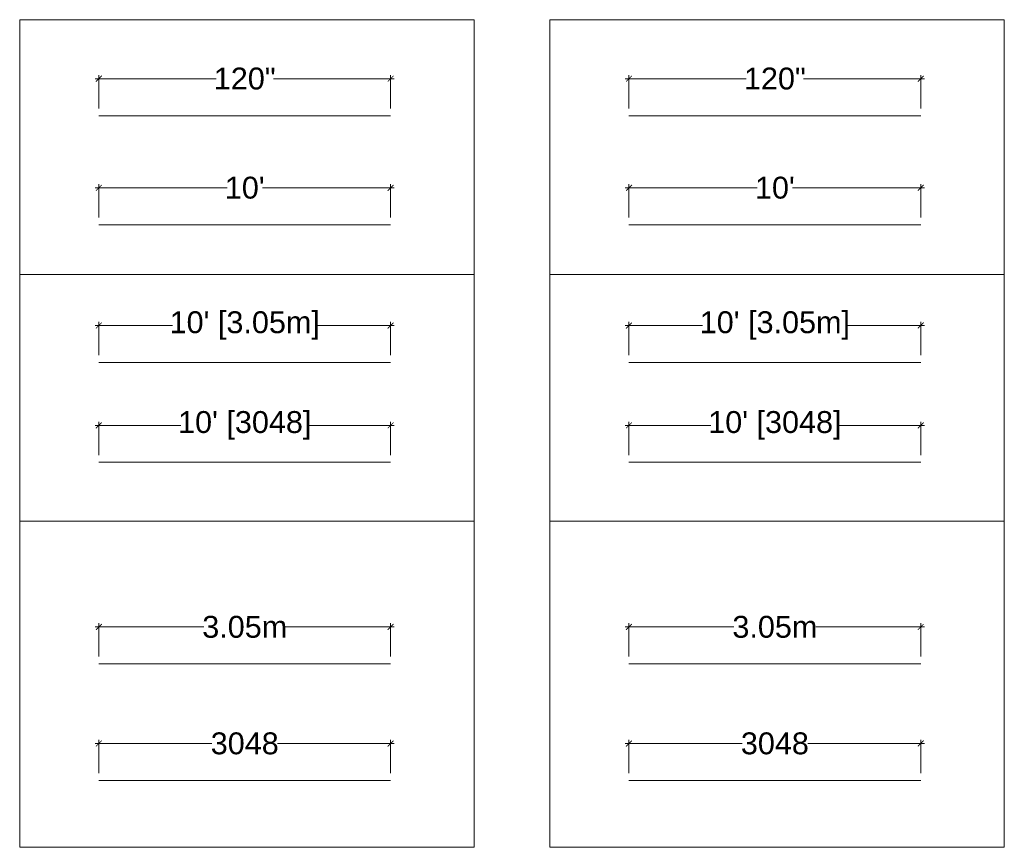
# Model space of a CAD drawing. Header units: inches. Extents: x 1987 to 3775, y 142 to 1299.
# Tile 23 of 50: x 2524 to 2929, y 743 to 1083. Entities that reach past the tile are written whole.
import ezdxf

# ---------------------------------------------------------------- set-up
doc = ezdxf.new("R2010")
doc.units = ezdxf.units.IN
doc.header["$MEASUREMENT"] = 0
doc.layers.get('Defpoints').update_dxf_attribs({"color": 220})
for name, color, linetype, lineweight in [('Dim', 160, 'Continuous', 9), ('DIMENSION', 20, 'Continuous', 9), ('TEXT', 7, 'Continuous', 13)]:
    doc.layers.add(name, color=color, linetype=linetype, lineweight=lineweight)
doc.styles.get("Standard").update_dxf_attribs({"font": 'Arial.ttf'})
doc.dimstyles.new('Feet', dxfattribs={"dimtxt": 9, "dimasz": 2.4, "dimexe": 1.5, "dimexo": 3, "dimgap": 0, "dimtad": 0, "dimtoh": 1, "dimlunit": 4, "dimtxsty": 'Standard', "dimblk": 'ARCHTICK', "dimcen": 6, "dimdle": 1.5, "dimclrd": 256, "dimclre": 256, "dimclrt": 256, "dimadec": 0, "dimazin": 0, "dimtfac": 0.75, "dimtmove": 1, "dimatfit": 0, "dimfxl": 1, "dimlwd": -1, "dimlwe": -1, "dimarcsym": 0})
doc.dimstyles.new('feet & meter', dxfattribs={"dimtxt": 9, "dimasz": 2.4, "dimexe": 1.5, "dimexo": 3, "dimgap": 0, "dimtad": 0, "dimtoh": 1, "dimlunit": 4, "dimtxsty": 'Standard', "dimblk": 'ARCHTICK', "dimcen": 6, "dimdle": 1.5, "dimclrd": 256, "dimclre": 256, "dimclrt": 256, "dimadec": 0, "dimazin": 0, "dimtfac": 0.75, "dimtmove": 1, "dimatfit": 0, "dimfxl": 1, "dimlwd": -1, "dimlwe": -1, "dimarcsym": 0})
doc.dimstyles.new('feet & mm', dxfattribs={"dimtxt": 9, "dimasz": 2.4, "dimexe": 1.5, "dimexo": 3, "dimgap": 0, "dimtad": 0, "dimtoh": 1, "dimlunit": 4, "dimtxsty": 'Standard', "dimblk": 'ARCHTICK', "dimcen": 6, "dimdle": 1.5, "dimclrd": 256, "dimclre": 256, "dimclrt": 256, "dimadec": 0, "dimazin": 0, "dimtfac": 0.75, "dimtmove": 1, "dimatfit": 0, "dimfxl": 1, "dimlwd": -1, "dimlwe": -1, "dimarcsym": 0})
doc.dimstyles.new('Inch', dxfattribs={"dimtxt": 9, "dimasz": 2.4, "dimexe": 1.5, "dimexo": 3, "dimgap": 0, "dimtad": 0, "dimtoh": 1, "dimlunit": 5, "dimtxsty": 'Standard', "dimblk": 'ARCHTICK', "dimcen": 6, "dimdle": 1.5, "dimclrd": 256, "dimclre": 256, "dimclrt": 256, "dimadec": 0, "dimazin": 0, "dimtfac": 0.75, "dimtmove": 1, "dimatfit": 0, "dimfxl": 1, "dimlwd": -1, "dimlwe": -1, "dimarcsym": 0})
doc.dimstyles.new('meter', dxfattribs={"dimtxt": 9, "dimasz": 2.4, "dimexe": 1.5, "dimexo": 3, "dimgap": 0, "dimtad": 0, "dimtoh": 1, "dimlfac": 0.0254, "dimdsep": 46, "dimtxsty": 'Standard', "dimblk": 'ARCHTICK', "dimcen": 6, "dimdle": 1.5, "dimclrd": 256, "dimclre": 256, "dimclrt": 256, "dimadec": 0, "dimazin": 0, "dimtfac": 0.75, "dimtmove": 1, "dimatfit": 0, "dimfxl": 1, "dimlwd": -1, "dimlwe": -1, "dimarcsym": 0})
doc.dimstyles.new('mm', dxfattribs={"dimtxt": 9, "dimasz": 2.4, "dimexe": 1.5, "dimexo": 3, "dimgap": 0, "dimtad": 0, "dimtoh": 1, "dimdec": 0, "dimlfac": 25.4, "dimdsep": 46, "dimtxsty": 'Standard', "dimblk": 'ARCHTICK', "dimcen": 6, "dimdle": 1.5, "dimclrd": 256, "dimclre": 256, "dimclrt": 256, "dimadec": 0, "dimazin": 0, "dimtfac": 0.75, "dimtdec": 0, "dimtmove": 1, "dimatfit": 0, "dimfxl": 1, "dimlwd": -1, "dimlwe": -1, "dimarcsym": 0})

# ---------------------------------------------------------------- blocks, each defined once
blk = doc.blocks.new('_ArchTick')
at = {"color": 0, "linetype": 'ByBlock', "const_width": 0.15}
blk.add_lwpolyline([(-0.5, -0.5), (0.5, 0.5)], dxfattribs=at)
blk = doc.blocks.new('*D62')
at = {"layer": 'Defpoints', "color": 0, "ltscale": 5, "transparency": 16777216}
for p in [(2774.79, 1013.97), (2774.79, 998.75), (2894.79, 998.75)]:
    blk.add_point(p, dxfattribs=at)
at = {"layer": 'Dim', "ltscale": 5, "transparency": 16777216}
for p, q in [((2773.29, 1013.97), (2827.55, 1013.97)), ((2774.79, 1001.75), (2774.79, 1015.47)), ((2896.29, 1013.97), (2842.03, 1013.97)), ((2894.79, 1001.75), (2894.79, 1015.47))]:
    blk.add_line(p, q, dxfattribs=at)
at = {"layer": 'Dim', "ltscale": 5, "transparency": 16777216, "xscale": 2.4, "yscale": 2.4, "zscale": 2.4, "rotation": 180}
blk.add_blockref('_ArchTick', (2774.79, 1013.97), dxfattribs=at)
at = {"layer": 'Dim', "ltscale": 5, "transparency": 16777216, "xscale": 2.4, "yscale": 2.4, "zscale": 2.4}
blk.add_blockref('_ArchTick', (2894.79, 1013.97), dxfattribs=at)
at = {"layer": 'Dim', "ltscale": 5, "transparency": 16777216, "insert": (2834.79, 1013.97), "char_height": 9, "attachment_point": 5}
blk.add_mtext("10'", dxfattribs=at)
blk = doc.blocks.new('*D63')
at = {"layer": 'Defpoints', "color": 0, "ltscale": 5, "transparency": 16777216}
for p in [(2774.79, 916.26), (2774.79, 901.05), (2894.79, 901.05)]:
    blk.add_point(p, dxfattribs=at)
at = {"layer": 'Dim', "ltscale": 5, "transparency": 16777216}
for p, q in [((2773.29, 916.26), (2808.51, 916.26)), ((2774.79, 904.05), (2774.79, 917.76)), ((2896.29, 916.26), (2861.07, 916.26)), ((2894.79, 904.05), (2894.79, 917.76))]:
    blk.add_line(p, q, dxfattribs=at)
at = {"layer": 'Dim', "ltscale": 5, "transparency": 16777216, "xscale": 2.4, "yscale": 2.4, "zscale": 2.4, "rotation": 180}
blk.add_blockref('_ArchTick', (2774.79, 916.26), dxfattribs=at)
at = {"layer": 'Dim', "ltscale": 5, "transparency": 16777216, "xscale": 2.4, "yscale": 2.4, "zscale": 2.4}
blk.add_blockref('_ArchTick', (2894.79, 916.26), dxfattribs=at)
at = {"layer": 'Dim', "ltscale": 5, "transparency": 16777216, "insert": (2834.79, 916.26), "char_height": 9, "attachment_point": 5}
blk.add_mtext("10' [3048]", dxfattribs=at)
blk = doc.blocks.new('*D64')
at = {"layer": 'Defpoints', "color": 0, "ltscale": 5, "transparency": 16777216}
for p in [(2774.79, 833.33), (2774.79, 818.12), (2894.79, 818.12)]:
    blk.add_point(p, dxfattribs=at)
at = {"layer": 'Dim', "ltscale": 5, "transparency": 16777216}
for p, q in [((2774.79, 821.12), (2774.79, 834.83)), ((2894.79, 821.12), (2894.79, 834.83)), ((2773.29, 833.33), (2817.97, 833.33)), ((2896.29, 833.33), (2851.61, 833.33))]:
    blk.add_line(p, q, dxfattribs=at)
at = {"layer": 'Dim', "ltscale": 5, "transparency": 16777216, "xscale": 2.4, "yscale": 2.4, "zscale": 2.4, "rotation": 180}
blk.add_blockref('_ArchTick', (2774.79, 833.33), dxfattribs=at)
at = {"layer": 'Dim', "ltscale": 5, "transparency": 16777216, "xscale": 2.4, "yscale": 2.4, "zscale": 2.4}
blk.add_blockref('_ArchTick', (2894.79, 833.33), dxfattribs=at)
at = {"layer": 'Dim', "ltscale": 5, "transparency": 16777216, "insert": (2834.79, 833.33), "char_height": 9, "attachment_point": 5}
blk.add_mtext('3.05m', dxfattribs=at)
blk = doc.blocks.new('*D65')
at = {"layer": 'Defpoints', "color": 0, "ltscale": 5, "transparency": 16777216}
for p in [(2774.79, 785.39), (2774.79, 770.17), (2894.79, 770.17)]:
    blk.add_point(p, dxfattribs=at)
at = {"layer": 'Dim', "ltscale": 5, "transparency": 16777216}
for p, q in [((2774.79, 773.17), (2774.79, 786.89)), ((2894.79, 773.17), (2894.79, 786.89)), ((2773.29, 785.39), (2821.28, 785.39)), ((2896.29, 785.39), (2848.3, 785.39))]:
    blk.add_line(p, q, dxfattribs=at)
at = {"layer": 'Dim', "ltscale": 5, "transparency": 16777216, "xscale": 2.4, "yscale": 2.4, "zscale": 2.4, "rotation": 180}
blk.add_blockref('_ArchTick', (2774.79, 785.39), dxfattribs=at)
at = {"layer": 'Dim', "ltscale": 5, "transparency": 16777216, "xscale": 2.4, "yscale": 2.4, "zscale": 2.4}
blk.add_blockref('_ArchTick', (2894.79, 785.39), dxfattribs=at)
at = {"layer": 'Dim', "ltscale": 5, "transparency": 16777216, "insert": (2834.79, 785.39), "char_height": 9, "attachment_point": 5}
blk.add_mtext('3048', dxfattribs=at)
blk = doc.blocks.new('*D66')
at = {"layer": 'Defpoints', "color": 0, "ltscale": 5, "transparency": 16777216}
for p in [(2774.79, 957.32), (2774.79, 942.11), (2894.79, 942.11)]:
    blk.add_point(p, dxfattribs=at)
at = {"layer": 'Dim', "ltscale": 5, "transparency": 16777216}
for p, q in [((2773.29, 957.32), (2805.08, 957.32)), ((2774.79, 945.11), (2774.79, 958.82)), ((2896.29, 957.32), (2864.5, 957.32)), ((2894.79, 945.11), (2894.79, 958.82))]:
    blk.add_line(p, q, dxfattribs=at)
at = {"layer": 'Dim', "ltscale": 5, "transparency": 16777216, "xscale": 2.4, "yscale": 2.4, "zscale": 2.4, "rotation": 180}
blk.add_blockref('_ArchTick', (2774.79, 957.32), dxfattribs=at)
at = {"layer": 'Dim', "ltscale": 5, "transparency": 16777216, "xscale": 2.4, "yscale": 2.4, "zscale": 2.4}
blk.add_blockref('_ArchTick', (2894.79, 957.32), dxfattribs=at)
at = {"layer": 'Dim', "ltscale": 5, "transparency": 16777216, "insert": (2834.79, 957.32), "char_height": 9, "attachment_point": 5}
blk.add_mtext("10' [3.05m]", dxfattribs=at)
blk = doc.blocks.new('*D67')
at = {"layer": 'Defpoints', "color": 0, "ltscale": 5, "transparency": 16777216}
for p in [(2556.76, 1013.97), (2556.76, 998.75), (2676.76, 998.75)]:
    blk.add_point(p, dxfattribs=at)
at = {"layer": 'DIMENSION', "ltscale": 5, "transparency": 16777216}
for p, q in [((2555.26, 1013.97), (2609.52, 1013.97)), ((2556.76, 1001.75), (2556.76, 1015.47)), ((2678.26, 1013.97), (2624.01, 1013.97)), ((2676.76, 1001.75), (2676.76, 1015.47))]:
    blk.add_line(p, q, dxfattribs=at)
at = {"layer": 'DIMENSION', "ltscale": 5, "transparency": 16777216, "xscale": 2.4, "yscale": 2.4, "zscale": 2.4, "rotation": 180}
blk.add_blockref('_ArchTick', (2556.76, 1013.97), dxfattribs=at)
at = {"layer": 'DIMENSION', "ltscale": 5, "transparency": 16777216, "xscale": 2.4, "yscale": 2.4, "zscale": 2.4}
blk.add_blockref('_ArchTick', (2676.76, 1013.97), dxfattribs=at)
at = {"layer": 'DIMENSION', "ltscale": 5, "transparency": 16777216, "insert": (2616.76, 1013.97), "char_height": 9, "attachment_point": 5}
blk.add_mtext("10'", dxfattribs=at)
blk = doc.blocks.new('*D68')
at = {"layer": 'Defpoints', "color": 0, "ltscale": 5, "transparency": 16777216}
for p in [(2556.76, 916.26), (2556.76, 901.05), (2676.76, 901.05)]:
    blk.add_point(p, dxfattribs=at)
at = {"layer": 'DIMENSION', "ltscale": 5, "transparency": 16777216}
for p, q in [((2555.26, 916.26), (2590.49, 916.26)), ((2556.76, 904.05), (2556.76, 917.76)), ((2678.26, 916.26), (2643.04, 916.26)), ((2676.76, 904.05), (2676.76, 917.76))]:
    blk.add_line(p, q, dxfattribs=at)
at = {"layer": 'DIMENSION', "ltscale": 5, "transparency": 16777216, "xscale": 2.4, "yscale": 2.4, "zscale": 2.4, "rotation": 180}
blk.add_blockref('_ArchTick', (2556.76, 916.26), dxfattribs=at)
at = {"layer": 'DIMENSION', "ltscale": 5, "transparency": 16777216, "xscale": 2.4, "yscale": 2.4, "zscale": 2.4}
blk.add_blockref('_ArchTick', (2676.76, 916.26), dxfattribs=at)
at = {"layer": 'DIMENSION', "ltscale": 5, "transparency": 16777216, "insert": (2616.76, 916.26), "char_height": 9, "attachment_point": 5}
blk.add_mtext("10' [3048]", dxfattribs=at)
blk = doc.blocks.new('*D69')
at = {"layer": 'Defpoints', "color": 0, "ltscale": 5, "transparency": 16777216}
for p in [(2556.76, 833.33), (2556.76, 818.12), (2676.76, 818.12)]:
    blk.add_point(p, dxfattribs=at)
at = {"layer": 'DIMENSION', "ltscale": 5, "transparency": 16777216}
for p, q in [((2556.76, 821.12), (2556.76, 834.83)), ((2676.76, 821.12), (2676.76, 834.83)), ((2555.26, 833.33), (2599.94, 833.33)), ((2678.26, 833.33), (2633.58, 833.33))]:
    blk.add_line(p, q, dxfattribs=at)
at = {"layer": 'DIMENSION', "ltscale": 5, "transparency": 16777216, "xscale": 2.4, "yscale": 2.4, "zscale": 2.4, "rotation": 180}
blk.add_blockref('_ArchTick', (2556.76, 833.33), dxfattribs=at)
at = {"layer": 'DIMENSION', "ltscale": 5, "transparency": 16777216, "xscale": 2.4, "yscale": 2.4, "zscale": 2.4}
blk.add_blockref('_ArchTick', (2676.76, 833.33), dxfattribs=at)
at = {"layer": 'DIMENSION', "ltscale": 5, "transparency": 16777216, "insert": (2616.76, 833.33), "char_height": 9, "attachment_point": 5}
blk.add_mtext('3.05m', dxfattribs=at)
blk = doc.blocks.new('*D70')
at = {"layer": 'Defpoints', "color": 0, "ltscale": 5, "transparency": 16777216}
for p in [(2556.76, 785.39), (2556.76, 770.17), (2676.76, 770.17)]:
    blk.add_point(p, dxfattribs=at)
at = {"layer": 'DIMENSION', "ltscale": 5, "transparency": 16777216}
for p, q in [((2556.76, 773.17), (2556.76, 786.89)), ((2676.76, 773.17), (2676.76, 786.89)), ((2555.26, 785.39), (2603.25, 785.39)), ((2678.26, 785.39), (2630.27, 785.39))]:
    blk.add_line(p, q, dxfattribs=at)
at = {"layer": 'DIMENSION', "ltscale": 5, "transparency": 16777216, "xscale": 2.4, "yscale": 2.4, "zscale": 2.4, "rotation": 180}
blk.add_blockref('_ArchTick', (2556.76, 785.39), dxfattribs=at)
at = {"layer": 'DIMENSION', "ltscale": 5, "transparency": 16777216, "xscale": 2.4, "yscale": 2.4, "zscale": 2.4}
blk.add_blockref('_ArchTick', (2676.76, 785.39), dxfattribs=at)
at = {"layer": 'DIMENSION', "ltscale": 5, "transparency": 16777216, "insert": (2616.76, 785.39), "char_height": 9, "attachment_point": 5}
blk.add_mtext('3048', dxfattribs=at)
blk = doc.blocks.new('*D71')
at = {"layer": 'Defpoints', "color": 0, "ltscale": 5, "transparency": 16777216}
for p in [(2556.76, 957.32), (2556.76, 942.11), (2676.76, 942.11)]:
    blk.add_point(p, dxfattribs=at)
at = {"layer": 'DIMENSION', "ltscale": 5, "transparency": 16777216}
for p, q in [((2555.26, 957.32), (2587.05, 957.32)), ((2556.76, 945.11), (2556.76, 958.82)), ((2678.26, 957.32), (2646.47, 957.32)), ((2676.76, 945.11), (2676.76, 958.82))]:
    blk.add_line(p, q, dxfattribs=at)
at = {"layer": 'DIMENSION', "ltscale": 5, "transparency": 16777216, "xscale": 2.4, "yscale": 2.4, "zscale": 2.4, "rotation": 180}
blk.add_blockref('_ArchTick', (2556.76, 957.32), dxfattribs=at)
at = {"layer": 'DIMENSION', "ltscale": 5, "transparency": 16777216, "xscale": 2.4, "yscale": 2.4, "zscale": 2.4}
blk.add_blockref('_ArchTick', (2676.76, 957.32), dxfattribs=at)
at = {"layer": 'DIMENSION', "ltscale": 5, "transparency": 16777216, "insert": (2616.76, 957.32), "char_height": 9, "attachment_point": 5}
blk.add_mtext("10' [3.05m]", dxfattribs=at)
blk = doc.blocks.new('*D72')
at = {"layer": 'Defpoints', "color": 0, "ltscale": 5, "transparency": 16777216}
for p in [(2774.79, 1058.86), (2774.79, 1043.64), (2894.79, 1043.64)]:
    blk.add_point(p, dxfattribs=at)
at = {"layer": 'Dim', "ltscale": 5, "transparency": 16777216}
for p, q in [((2773.29, 1058.86), (2823, 1058.86)), ((2774.79, 1046.64), (2774.79, 1060.36)), ((2896.29, 1058.86), (2846.58, 1058.86)), ((2894.79, 1046.64), (2894.79, 1060.36))]:
    blk.add_line(p, q, dxfattribs=at)
at = {"layer": 'Dim', "ltscale": 5, "transparency": 16777216, "xscale": 2.4, "yscale": 2.4, "zscale": 2.4, "rotation": 180}
blk.add_blockref('_ArchTick', (2774.79, 1058.86), dxfattribs=at)
at = {"layer": 'Dim', "ltscale": 5, "transparency": 16777216, "xscale": 2.4, "yscale": 2.4, "zscale": 2.4}
blk.add_blockref('_ArchTick', (2894.79, 1058.86), dxfattribs=at)
at = {"layer": 'Dim', "ltscale": 5, "transparency": 16777216, "insert": (2834.79, 1058.86), "char_height": 9, "attachment_point": 5}
blk.add_mtext('120"', dxfattribs=at)
blk = doc.blocks.new('*D73')
at = {"layer": 'Defpoints', "color": 0, "ltscale": 5, "transparency": 16777216}
for p in [(2556.76, 1058.86), (2556.76, 1043.64), (2676.76, 1043.64)]:
    blk.add_point(p, dxfattribs=at)
at = {"layer": 'DIMENSION', "ltscale": 5, "transparency": 16777216}
for p, q in [((2555.26, 1058.86), (2604.97, 1058.86)), ((2556.76, 1046.64), (2556.76, 1060.36)), ((2678.26, 1058.86), (2628.55, 1058.86)), ((2676.76, 1046.64), (2676.76, 1060.36))]:
    blk.add_line(p, q, dxfattribs=at)
at = {"layer": 'DIMENSION', "ltscale": 5, "transparency": 16777216, "xscale": 2.4, "yscale": 2.4, "zscale": 2.4, "rotation": 180}
blk.add_blockref('_ArchTick', (2556.76, 1058.86), dxfattribs=at)
at = {"layer": 'DIMENSION', "ltscale": 5, "transparency": 16777216, "xscale": 2.4, "yscale": 2.4, "zscale": 2.4}
blk.add_blockref('_ArchTick', (2676.76, 1058.86), dxfattribs=at)
at = {"layer": 'DIMENSION', "ltscale": 5, "transparency": 16777216, "insert": (2616.76, 1058.86), "char_height": 9, "attachment_point": 5}
blk.add_mtext('120"', dxfattribs=at)

msp = doc.modelspace()

# ---------------------------------------------------------------- linework, layer by layer
at = {"layer": 'Dim', "ltscale": 5}
for p, q in [((2524.207, 978.327), (2711.123, 978.327)), ((2742.236, 978.327), (2929.153, 978.327)), ((2524.207, 876.848), (2711.123, 876.848)), ((2742.236, 876.848), (2929.153, 876.848))]:
    msp.add_line(p, q, dxfattribs=at)
for points in [[(2524.207, 1083.125), (2711.123, 1083.125), (2711.123, 742.689), (2524.207, 742.689)], [(2742.236, 1083.125), (2929.153, 1083.125), (2929.153, 742.689), (2742.236, 742.689)]]:
    msp.add_lwpolyline(points, close=True, dxfattribs=at)
at = {"layer": 'TEXT', "ltscale": 5}
for p, q in [((2556.761, 1043.642), (2676.761, 1043.642)), ((2774.79, 1043.642), (2894.79, 1043.642)), ((2556.761, 998.754), (2676.761, 998.754)), ((2774.79, 998.754), (2894.79, 998.754)), ((2556.761, 942.11), (2676.761, 942.11)), ((2774.79, 942.11), (2894.79, 942.11)), ((2556.761, 901.047), (2676.761, 901.047)), ((2774.79, 901.047), (2894.79, 901.047)), ((2556.761, 818.12), (2676.761, 818.12)), ((2774.79, 818.12), (2894.79, 818.12)), ((2556.761, 770.171), (2676.761, 770.171)), ((2774.79, 770.171), (2894.79, 770.171))]:
    msp.add_line(p, q, dxfattribs=at)

# ---------------------------------------------------------------- dimensions: what is measured, and where the dimension line sits
at = {"layer": 'Dim', "ltscale": 5}
for base, p1, p2, dimstyle, override, picture, middle in [((2774.79, 1058.857), (2894.79, 1043.642), (2774.79, 1043.642), 'Inch', {"dimpost": '"\\X'}, '*D72', (2834.79, 1058.857)), ((2774.79, 1013.968), (2894.79, 998.754), (2774.79, 998.754), 'Feet', {"dimpost": '\\X'}, '*D62', (2834.79, 1013.968)), ((2774.79, 833.334), (2894.79, 818.12), (2774.79, 818.12), 'meter', {"dimpost": 'm'}, '*D64', (2834.79, 833.334))]:
    dim = msp.add_linear_dim(base=base, p1=p1, p2=p2, dimstyle=dimstyle, override=override, dxfattribs=at)
    dim.commit()
    dim.dimension.update_dxf_attribs({"geometry": picture, "text_midpoint": middle})
for base, p1, p2, dimstyle, picture, middle in [((2774.79, 957.324), (2894.79, 942.11), (2774.79, 942.11), 'feet & meter', '*D66', (2834.79, 957.324)), ((2774.79, 916.261), (2894.79, 901.047), (2774.79, 901.047), 'feet & mm', '*D63', (2834.79, 916.261)), ((2774.79, 785.385), (2894.79, 770.171), (2774.79, 770.171), 'mm', '*D65', (2834.79, 785.385))]:
    dim = msp.add_linear_dim(base=base, p1=p1, p2=p2, dimstyle=dimstyle, dxfattribs=at)
    dim.commit()
    dim.dimension.update_dxf_attribs({"geometry": picture, "text_midpoint": middle})
at = {"layer": 'DIMENSION', "ltscale": 5}
for base, p1, p2, dimstyle, override, picture, middle in [((2556.761, 1058.857), (2676.761, 1043.642), (2556.761, 1043.642), 'Inch', {"dimpost": '"\\X'}, '*D73', (2616.761, 1058.857)), ((2556.761, 1013.968), (2676.761, 998.754), (2556.761, 998.754), 'Feet', {"dimpost": '\\X'}, '*D67', (2616.761, 1013.968)), ((2556.761, 833.334), (2676.761, 818.12), (2556.761, 818.12), 'meter', {"dimpost": 'm'}, '*D69', (2616.761, 833.334))]:
    dim = msp.add_linear_dim(base=base, p1=p1, p2=p2, dimstyle=dimstyle, override=override, dxfattribs=at)
    dim.commit()
    dim.dimension.update_dxf_attribs({"geometry": picture, "text_midpoint": middle})
for base, p1, p2, dimstyle, picture, middle in [((2556.761, 957.324), (2676.761, 942.11), (2556.761, 942.11), 'feet & meter', '*D71', (2616.761, 957.324)), ((2556.761, 916.261), (2676.761, 901.047), (2556.761, 901.047), 'feet & mm', '*D68', (2616.761, 916.261)), ((2556.761, 785.385), (2676.761, 770.171), (2556.761, 770.171), 'mm', '*D70', (2616.761, 785.385))]:
    dim = msp.add_linear_dim(base=base, p1=p1, p2=p2, dimstyle=dimstyle, dxfattribs=at)
    dim.commit()
    dim.dimension.update_dxf_attribs({"geometry": picture, "text_midpoint": middle})

doc.saveas('drawing.dxf')
